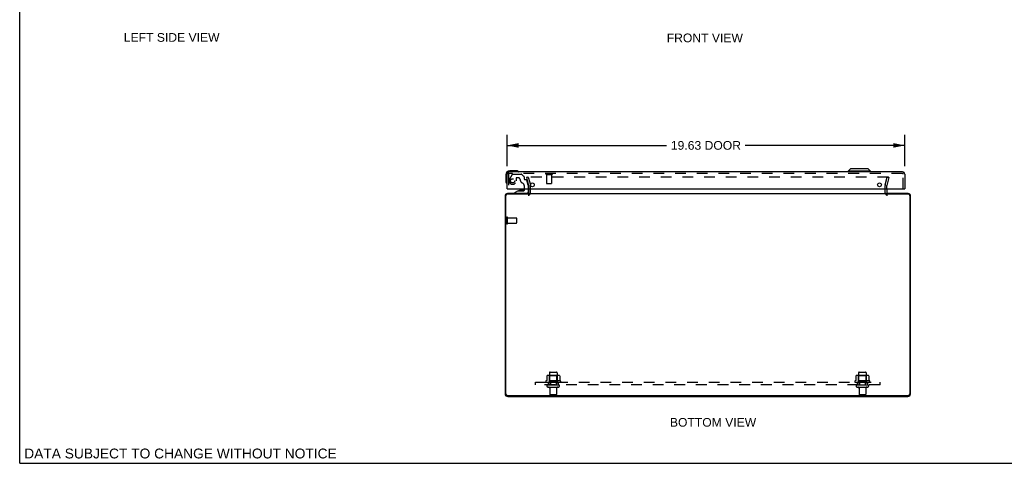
# Model space of a CAD drawing. Header units: inches. Extents: x 0 to 97.1, y 0 to 62.9.
# Tile 1 of 3: x 0 to 48.6, y 0 to 21.9. Entities that reach past the tile are written whole.
import ezdxf

# ---------------------------------------------------------------- set-up
doc = ezdxf.new("R2010")
doc.units = ezdxf.units.IN
doc.header["$LTSCALE"] = 5.342857
doc.header["$MEASUREMENT"] = 0
doc.linetypes.add('HIDDEN', pattern=[0.2, 0.1, -0.1])
doc.layers.get('0').update_dxf_attribs({"linetype": 'CONTINUOUS'})
for name, color, linetype in [('DEFAULT_2', 8, 'HIDDEN'), ('DIMENSIONS', 7, 'CONTINUOUS'), ('DOOR_ASSEMBLY', 7, 'CONTINUOUS'), ('SUBPANEL', 7, 'CONTINUOUS')]:
    doc.layers.add(name, color=color, linetype=linetype)
doc.styles.get("Standard").update_dxf_attribs({"font": 'arial.ttf'})
doc.dimstyles.new('DIMSTYLE_1', dxfattribs={"dimtxt": 0.428571, "dimasz": 0.571429, "dimexe": 0.09, "dimexo": 0.07, "dimgap": 0.0375, "dimtad": 0, "dimtih": 1, "dimtoh": 1, "dimzin": 4, "dimdsep": 46, "dimtxsty": 'Standard', "dimblk": '_FILLED', "dimblk1": '_FILLED', "dimblk2": '_FILLED', "dimcen": 0.09, "dimadec": 3, "dimazin": 1, "dimtfac": 1, "dimtdec": 3, "dimtofl": 0, "dimtmove": 0, "dimatfit": 3, "dimldrblk": '_FILLED', "dimfxl": 0, "dimtolj": 1, "dimtzin": 4, "dimarcsym": 0})

# ---------------------------------------------------------------- blocks, each defined once
blk = doc.blocks.new('_FILLED')
at = {"color": 0, "linetype": 'ByBlock'}
blk.add_solid([(0, 0), (-1, 0.2), (-1, -0.2)], dxfattribs=at)
blk = doc.blocks.new('*D5')
at = {"layer": 'DIMENSIONS', "color": 2, "linetype": 'Continuous'}
for p, q in [((24.04, 14.643), (24.04, 16.183)), ((43.665, 14.643), (43.665, 16.183)), ((24.04, 15.668), (31.909, 15.668)), ((43.665, 15.668), (35.795, 15.668))]:
    blk.add_line(p, q, dxfattribs=at)
at = {"layer": 'DIMENSIONS', "color": 2, "linetype": 'Continuous', "xscale": 0.5714285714, "yscale": 0.5714285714, "zscale": 0.5714285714, "rotation": 180}
blk.add_blockref('_FILLED', (24.04, 15.668), dxfattribs=at)
at = {"layer": 'DIMENSIONS', "color": 2, "linetype": 'Continuous', "xscale": 0.5714285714, "yscale": 0.5714285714, "zscale": 0.5714285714}
blk.add_blockref('_FILLED', (43.665, 15.668), dxfattribs=at)
at = {"layer": 'DIMENSIONS', "color": 2, "linetype": 'Continuous', "insert": (33.852, 15.883), "char_height": 0.4286, "width": 3.45725, "attachment_point": 2, "line_spacing_factor": 0.9}
blk.add_mtext('19.63 DOOR', dxfattribs=at)

msp = doc.modelspace()

# ---------------------------------------------------------------- linework, layer by layer
at = {"color": 7, "linetype": 'Continuous'}
for q in [(0, 62.857), (97.143, 0)]:
    msp.add_line((0, 0), q, dxfattribs=at)
at = {"color": 3, "linetype": 'Continuous'}
for p, q in [((23.945, 13.175), (23.945, 3.428)), ((23.978, 3.425), (23.978, 13.189)), ((25.12, 13.269), (24.058, 13.269)), ((25.107, 13.292), (24.062, 13.292)), ((25.12, 13.334), (25.12, 13.535)), ((25.12, 13.292), (42.77, 13.292)), ((42.77, 13.535), (42.77, 13.334)), ((43.832, 13.269), (42.77, 13.269)), ((43.828, 13.292), (42.783, 13.292)), ((43.912, 13.189), (43.912, 3.425)), ((43.945, 3.428), (43.945, 13.175)), ((24.058, 3.345), (43.832, 3.345)), ((24.081, 3.292), (43.809, 3.292))]:
    msp.add_line(p, q, dxfattribs=at)
for centre, radius, start, end in [((24.062, 13.175), 0.117, 90, 180), ((24.058, 13.189), 0.08, 90, 180), ((25.078, 13.334), 0.042, 270, 360), ((42.812, 13.334), 0.042, 180, 270), ((43.828, 13.175), 0.117, 0, 90), ((43.832, 13.189), 0.08, 0, 90), ((24.081, 3.428), 0.136, 180, 270), ((24.058, 3.425), 0.08, 180, 270), ((43.809, 3.428), 0.136, 270, 360), ((43.832, 3.425), 0.08, 270, 360)]:
    msp.add_arc(centre, radius, start, end, dxfattribs=at)
at = {"layer": 'DEFAULT_2', "color": 8, "linetype": 'HIDDEN'}
for p, q in [((25.088, 14.105), (25.015, 14.086)), ((42.847, 14.105), (25.042, 14.105)), ((25.088, 14.105), (25.191, 13.719)), ((42.698, 13.719), (42.801, 14.105)), ((42.801, 14.105), (42.874, 14.086)), ((25.119, 13.699), (25.015, 14.086)), ((25.12, 13.535), (25.12, 13.693)), ((25.195, 13.334), (25.195, 13.693)), ((42.695, 13.334), (42.695, 13.693)), ((42.874, 14.086), (42.77, 13.699)), ((42.77, 13.535), (42.77, 13.693)), ((24.02, 11.825), (24.02, 12.109)), ((24.063, 11.825), (24.063, 12.109)), ((24.063, 12.091), (24.51, 12.091)), ((24.063, 11.843), (24.51, 11.843)), ((24.52, 11.853), (24.52, 12.081)), ((26.132, 4.462), (26.132, 3.867)), ((26.162, 4.492), (26.477, 4.492)), ((26.507, 4.462), (26.507, 3.867)), ((41.382, 4.462), (41.382, 3.867)), ((41.412, 4.492), (41.727, 4.492)), ((41.757, 4.462), (41.757, 3.867)), ((26.675, 4.062), (25.964, 4.062)), ((25.985, 3.992), (26.654, 3.992)), ((26.001, 4.307), (26.001, 4.089)), ((26.575, 4.328), (26.064, 4.328)), ((26.136, 4.308), (26.116, 4.328)), ((26.136, 4.012), (26.116, 3.992)), ((26.136, 4.012), (26.136, 4.308)), ((26.503, 4.308), (26.136, 4.308)), ((26.503, 4.012), (26.136, 4.012)), ((26.503, 4.308), (26.523, 4.328)), ((26.503, 4.012), (26.503, 4.308)), ((26.503, 4.012), (26.523, 3.992)), ((26.638, 4.307), (26.638, 4.089)), ((41.925, 4.062), (41.214, 4.062)), ((41.235, 3.992), (41.904, 3.992)), ((41.251, 4.307), (41.251, 4.089)), ((41.825, 4.328), (41.314, 4.328)), ((41.386, 4.308), (41.366, 4.328)), ((41.386, 4.012), (41.366, 3.992)), ((41.753, 4.308), (41.386, 4.308)), ((41.386, 4.012), (41.386, 4.308)), ((41.753, 4.012), (41.386, 4.012)), ((41.753, 4.308), (41.773, 4.328)), ((41.753, 4.012), (41.753, 4.308)), ((41.753, 4.012), (41.773, 3.992)), ((41.888, 4.307), (41.888, 4.089)), ((26.062, 3.867), (26.577, 3.867)), ((26.062, 3.757), (26.577, 3.757)), ((26.155, 3.695), (26.155, 3.397)), ((26.485, 3.695), (26.485, 3.397)), ((41.312, 3.867), (41.827, 3.867)), ((41.312, 3.757), (41.827, 3.757)), ((41.405, 3.695), (41.405, 3.397)), ((41.735, 3.695), (41.735, 3.397)), ((26.455, 3.367), (26.185, 3.367)), ((41.705, 3.367), (41.435, 3.367))]:
    msp.add_line(p, q, dxfattribs=at)
for points in [[(25.042, 14.105), (25.041, 14.105), (25.039, 14.105), (25.037, 14.104), (25.036, 14.104), (25.034, 14.103), (25.033, 14.103), (25.031, 14.102), (25.03, 14.101), (25.029, 14.1), (25.028, 14.099), (25.026, 14.098), (25.025, 14.096), (25.025, 14.095), (25.024, 14.093), (25.023, 14.092), (25.023, 14.09), (25.022, 14.089), (25.022, 14.087), (25.022, 14.086)], [(42.864, 14.095), (42.864, 14.096), (42.863, 14.098), (42.862, 14.099), (42.86, 14.1), (42.859, 14.101), (42.858, 14.102), (42.856, 14.103), (42.855, 14.103), (42.853, 14.104), (42.852, 14.104), (42.85, 14.105), (42.848, 14.105), (42.847, 14.105)], [(42.864, 14.095), (42.865, 14.093), (42.866, 14.092), (42.866, 14.09), (42.867, 14.089), (42.867, 14.087), (42.867, 14.086)], [(25.022, 14.086), (25.022, 14.084), (25.022, 14.083), (25.023, 14.081)], [(42.867, 14.086), (42.867, 14.084), (42.867, 14.083), (42.866, 14.081)], [(26.001, 4.089), (26.001, 4.088), (26, 4.086), (26, 4.085), (26, 4.085), (25.999, 4.084), (25.999, 4.083), (25.999, 4.083), (25.998, 4.082), (25.998, 4.082), (25.998, 4.082), (25.997, 4.081), (25.997, 4.081), (25.997, 4.081), (25.996, 4.081), (25.996, 4.08), (25.996, 4.08), (25.996, 4.08), (25.995, 4.08)], [(26.007, 4.316), (26.005, 4.315), (26.004, 4.314), (26.003, 4.313), (26.002, 4.312), (26.001, 4.31), (26.001, 4.308), (26.001, 4.307)], [(26.632, 4.316), (26.634, 4.315), (26.635, 4.314), (26.636, 4.313), (26.637, 4.312), (26.638, 4.31), (26.638, 4.308), (26.638, 4.307)], [(26.644, 4.08), (26.643, 4.08), (26.643, 4.08), (26.643, 4.08), (26.643, 4.081), (26.642, 4.081), (26.642, 4.081), (26.642, 4.081), (26.641, 4.082), (26.641, 4.082), (26.641, 4.082), (26.64, 4.083), (26.64, 4.083), (26.64, 4.084), (26.639, 4.085), (26.639, 4.085), (26.639, 4.086), (26.638, 4.088), (26.638, 4.089)], [(41.251, 4.089), (41.251, 4.088), (41.25, 4.086), (41.25, 4.085), (41.25, 4.085), (41.249, 4.084), (41.249, 4.083), (41.249, 4.083), (41.248, 4.082), (41.248, 4.082), (41.248, 4.082), (41.247, 4.081), (41.247, 4.081), (41.247, 4.081), (41.246, 4.081), (41.246, 4.08), (41.246, 4.08), (41.246, 4.08), (41.245, 4.08)], [(41.257, 4.316), (41.255, 4.315), (41.254, 4.314), (41.253, 4.313), (41.252, 4.312), (41.251, 4.31), (41.251, 4.308), (41.251, 4.307)], [(41.882, 4.316), (41.884, 4.315), (41.885, 4.314), (41.886, 4.313), (41.887, 4.312), (41.888, 4.31), (41.888, 4.308), (41.888, 4.307)], [(41.894, 4.08), (41.893, 4.08), (41.893, 4.08), (41.893, 4.08), (41.893, 4.081), (41.892, 4.081), (41.892, 4.081), (41.892, 4.081), (41.891, 4.082), (41.891, 4.082), (41.891, 4.082), (41.89, 4.083), (41.89, 4.083), (41.89, 4.084), (41.889, 4.085), (41.889, 4.085), (41.889, 4.086), (41.888, 4.088), (41.888, 4.089)]]:
    msp.add_lwpolyline(points, dxfattribs=at)
for centre, radius, start, end in [((25.095, 13.693), 0.025, 0, 15), ((25.095, 13.693), 0.1, 0, 15), ((42.795, 13.693), 0.1, 165, 180), ((42.795, 13.693), 0.025, 165, 180), ((25.078, 13.334), 0.117, 270, 360), ((42.812, 13.334), 0.117, 180, 270), ((24.041, 12.109), 0.0215, 360, 180), ((24.041, 11.825), 0.0215, 180, 0), ((24.51, 12.081), 0.01, 360, 90), ((24.51, 11.853), 0.01, 270, 0), ((26.162, 4.462), 0.03, 90, 180), ((26.477, 4.462), 0.03, 0, 90), ((41.412, 4.462), 0.03, 90, 180), ((41.727, 4.462), 0.03, 0, 90), ((25.985, 4.031), 0.0384, 124.4497, 270), ((26.32, 3.462), 0.698, 117.6814, 120.6631), ((26.064, 4.187), 0.141, 90, 113.95), ((26.575, 4.187), 0.141, 66.05, 90), ((26.32, 3.462), 0.698, 59.3369, 62.3186), ((26.654, 4.031), 0.0384, 270, 55.5503), ((41.235, 4.031), 0.0384, 124.4497, 270), ((41.57, 3.462), 0.698, 117.6814, 120.6631), ((41.314, 4.187), 0.141, 90, 113.95), ((41.825, 4.187), 0.141, 66.05, 90), ((41.57, 3.462), 0.698, 59.3369, 62.3186), ((41.904, 4.031), 0.0384, 270, 55.5503), ((26.062, 3.812), 0.055, 90, 270), ((26.092, 3.695), 0.0625, 0, 90), ((26.547, 3.695), 0.0625, 90, 180), ((26.577, 3.812), 0.055, 270, 90), ((41.312, 3.812), 0.055, 90, 270), ((41.342, 3.695), 0.0625, 0, 90), ((41.797, 3.695), 0.0625, 90, 180), ((41.827, 3.812), 0.055, 270, 90), ((26.185, 3.397), 0.03, 180, 270), ((26.455, 3.397), 0.03, 270, 360), ((41.435, 3.397), 0.03, 180, 270), ((41.705, 3.397), 0.03, 270, 360)]:
    msp.add_arc(centre, radius, start, end, dxfattribs=at)
at = {"layer": 'DOOR_ASSEMBLY', "color": 7, "linetype": 'Continuous'}
for p, q in [((23.98, 14.22), (23.98, 13.931)), ((24.469, 14.42), (24.18, 14.42)), ((24.507, 14.417), (24.469, 14.42)), ((40.981, 14.518), (40.863, 14.4)), ((41.966, 14.4), (40.863, 14.4)), ((40.863, 14.4), (40.863, 14.36)), ((41.848, 14.518), (40.981, 14.518)), ((41.848, 14.518), (41.966, 14.4)), ((41.966, 14.4), (41.966, 14.36)), ((23.98, 13.931), (23.982, 13.893)), ((24.055, 13.535), (24.04, 13.535)), ((24.59, 13.43), (24.414, 13.331)), ((24.414, 13.292), (24.414, 13.331)), ((24.59, 13.43), (24.867, 13.43)), ((24.748, 13.447), (24.678, 13.447)), ((24.818, 13.447), (24.748, 13.447)), ((24.898, 13.461), (24.898, 13.535)), ((25.083, 13.535), (25.083, 13.371)), ((43.65, 13.535), (43.665, 13.535))]:
    msp.add_line(p, q, dxfattribs=at)
at = {"layer": 'DOOR_ASSEMBLY', "color": 3, "linetype": 'Continuous'}
for p, q in [((24.04, 13.535), (24.04, 14.243)), ((43.548, 14.36), (24.157, 14.36)), ((43.665, 14.243), (43.665, 13.535)), ((24.055, 13.535), (43.65, 13.535))]:
    msp.add_line(p, q, dxfattribs=at)
at = {"layer": 'DOOR_ASSEMBLY', "color": 8, "linetype": 'HIDDEN'}
for p, q in [((24.115, 14.243), (24.115, 13.535)), ((43.548, 14.285), (24.157, 14.285)), ((24.3, 14.241), (24.166, 14.008)), ((24.326, 14.256), (24.738, 14.256)), ((24.875, 14.132), (24.76, 14.248)), ((24.881, 14.118), (24.881, 14.04)), ((25.973, 14.242), (26.257, 14.242)), ((25.991, 14.242), (25.991, 13.795)), ((26.239, 14.242), (26.239, 13.795)), ((43.59, 13.535), (43.59, 14.243)), ((24.487, 14.055), (24.487, 13.922)), ((24.597, 14.071), (24.503, 14.071)), ((24.898, 13.535), (24.898, 13.645)), ((24.94, 13.981), (24.984, 13.981)), ((25.083, 13.702), (25.014, 13.958)), ((25.083, 13.702), (25.083, 13.535)), ((26.001, 13.785), (26.229, 13.785)), ((25.004, 13.292), (24.414, 13.292))]:
    msp.add_line(p, q, dxfattribs=at)
msp.add_circle((24.315, 13.922), 0.103, dxfattribs=at)
at = {"layer": 'DOOR_ASSEMBLY', "color": 3, "linetype": 'Continuous'}
for centre in [(25.29, 13.723), (42.415, 13.723)]:
    msp.add_circle(centre, 0.094, dxfattribs=at)
at = {"layer": 'DOOR_ASSEMBLY', "color": 7, "linetype": 'Continuous'}
for centre, radius, start, end in [((24.18, 14.22), 0.2, 90, 180), ((24.469, 14.17), 0.25, 59.1101, 90), ((24.59, 14.375), 0.015, 270, 353.6204), ((24.59, 14.372), 0.015, 6.3796, 59.1101), ((24.23, 13.931), 0.25, 180, 210.8899), ((24.028, 13.81), 0.015, 210.8899, 263.6204), ((24.025, 13.81), 0.015, 276.3796, 360), ((24.678, 13.357), 0.09, 90, 125.1877), ((24.818, 13.357), 0.09, 55.0768, 90), ((24.867, 13.461), 0.031, 270, 360), ((25.004, 13.371), 0.079, 270, 360)]:
    msp.add_arc(centre, radius, start, end, dxfattribs=at)
at = {"layer": 'DOOR_ASSEMBLY', "color": 3, "linetype": 'Continuous'}
for centre, start, end in [((24.157, 14.243), 90, 180), ((43.548, 14.243), 0, 90)]:
    msp.add_arc(centre, 0.117, start, end, dxfattribs=at)
at = {"layer": 'DOOR_ASSEMBLY', "color": 8, "linetype": 'HIDDEN'}
for centre, radius, start, end in [((24.157, 14.243), 0.042, 90, 180), ((24.326, 14.226), 0.03, 90, 150), ((24.738, 14.226), 0.03, 45, 90), ((24.861, 14.118), 0.02, 0, 45), ((25.973, 14.264), 0.0215, 90, 270), ((26.257, 14.264), 0.0215, 270, 90), ((43.548, 14.243), 0.042, 0, 90), ((24.315, 13.922), 0.172, 150, 360), ((24.503, 14.055), 0.016, 90, 180), ((24.597, 13.981), 0.09, 0, 90), ((24.872, 13.981), 0.185, 180, 244.2582), ((24.71, 13.645), 0.188, 0, 64.2582), ((24.94, 14.04), 0.059, 180, 270), ((24.984, 13.95), 0.031, 15, 90), ((26.001, 13.795), 0.01, 180, 270), ((26.229, 13.795), 0.01, 270, 360)]:
    msp.add_arc(centre, radius, start, end, dxfattribs=at)
at = {"layer": 'SUBPANEL', "color": 8, "linetype": 'HIDDEN'}
for p, q in [((25.445, 3.867), (25.445, 3.992)), ((25.445, 3.992), (42.445, 3.992)), ((26.07, 3.992), (26.07, 3.867)), ((26.179, 3.992), (26.179, 3.867)), ((26.46, 3.992), (26.46, 3.867)), ((26.57, 3.992), (26.57, 3.867)), ((41.32, 3.992), (41.32, 3.867)), ((41.429, 3.992), (41.429, 3.867)), ((41.71, 3.992), (41.71, 3.867)), ((41.82, 3.992), (41.82, 3.867)), ((42.445, 3.867), (42.445, 3.992)), ((42.445, 3.867), (25.445, 3.867))]:
    msp.add_line(p, q, dxfattribs=at)

# ---------------------------------------------------------------- texts
at = {"layer": 'DIMENSIONS', "color": 2, "linetype": 'Continuous', "attachment_point": 2, "line_spacing_factor": 0.9}
for s, insert, char_height, width in [('LEFT SIDE VIEW', (7.498, 21.204), 0.42857, 4.71269), ('FRONT VIEW', (33.798, 21.182), 0.4286, 3.7504), ('BOTTOM VIEW', (34.204, 2.233), 0.42857, 4.24748), ('DATA SUBJECT TO CHANGE WITHOUT NOTICE', (7.932, 0.725), 0.48571, 15.38757)]:
    msp.add_mtext(s, dxfattribs=dict(at, insert=insert, char_height=char_height, width=width))

# ---------------------------------------------------------------- dimensions: what is measured, and where the dimension line sits
at = {"layer": 'DIMENSIONS', "color": 2, "linetype": 'Continuous'}
dim = msp.add_linear_dim(base=(43.664522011, 15.668395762), p1=(24.039522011, 14.573355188), p2=(43.664522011, 14.573355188), text='<> DOOR', dimstyle='DIMSTYLE_1', dxfattribs=at)
dim.commit()
dim.dimension.update_dxf_attribs({"geometry": '*D5', "text_midpoint": (33.852022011, 15.668395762), "dimtype": 160})

doc.saveas('drawing.dxf')
